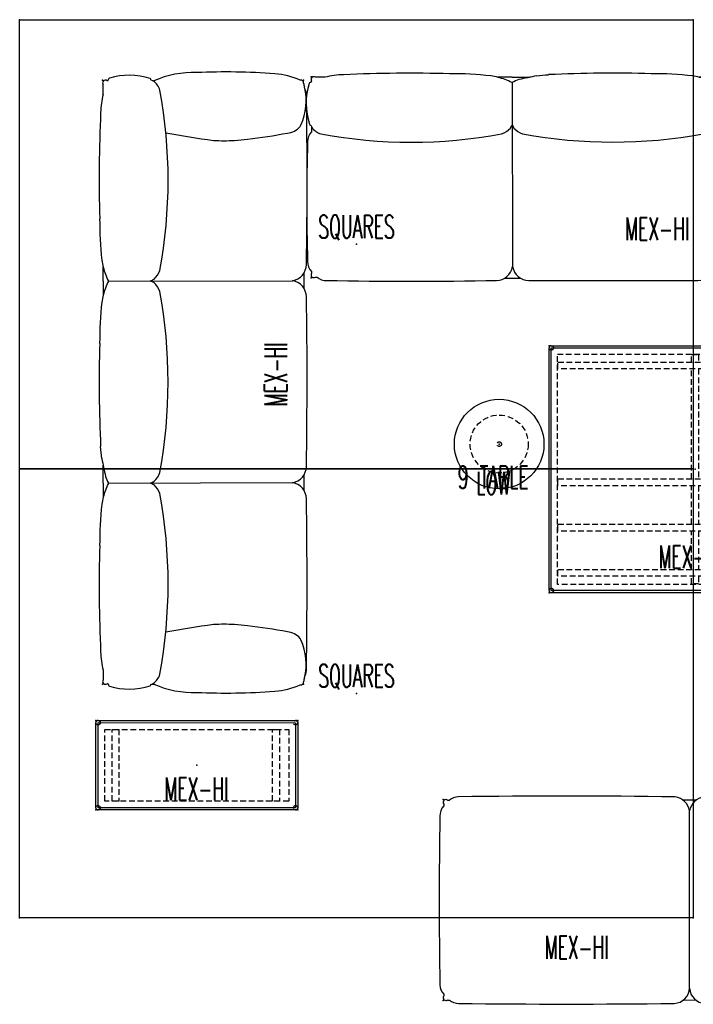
# Model space of a CAD drawing. Header units: inches. Extents: x 279 to 1057, y 260 to 433.
# Tile 1 of 256: x 279 to 397, y 260 to 433. Entities that reach past the tile are written whole.
import ezdxf
from ezdxf.enums import TextEntityAlignment as Align

# ---------------------------------------------------------------- set-up
doc = ezdxf.new("R2010")
doc.units = ezdxf.units.IN
doc.header["$MEASUREMENT"] = 0
doc.linetypes.add('DASHEDX2', pattern=[1.5, 1, -0.5])
for name, color, linetype in [('A-FURN-P-COLLECTION-RUG', 3, 'Continuous'), ('A-FURN-P-COLLECTION-RUG-TEXT2', 3, 'Continuous'), ('A-FURN-P-COLLECTION-SEAT', 12, 'Continuous'), ('A-FURN-P-COLLECTION-SEAT-TEXT2', 12, 'Continuous'), ('A-FURN-P-COLLECTION-TABLE', 3, 'Continuous'), ('A-FURN-P-COLLECTION-TABLE-SUPPORT', 202, 'Continuous'), ('A-FURN-P-COLLECTION-TABLE-TEXT2', 3, 'Continuous'), ('A-FURN-P-COLLECTION-TABLE-TEXT3', 3, 'Continuous'), ('A-FURN-P-TEXT_UTEXT', 7, 'Continuous'), ('PSATTR', 7, 'Continuous')]:
    doc.layers.add(name, color=color, linetype=linetype)
doc.styles.add('0', font='TXT.SHX')
doc.styles.add('CAD_FNT', font='TXT.SHX', dxfattribs={"width": 0.6})
doc.styles.add('PMSymText', font='txt.shx', dxfattribs={"width": 0.65})
doc.styles.get("Standard").update_dxf_attribs({"font": 'arial.ttf'})

# ---------------------------------------------------------------- blocks, each defined once
blk = doc.blocks.new('HCGN-MNTP-2D')
at = {"layer": 'A-FURN-P-COLLECTION-RUG'}
for p, q in [((-59.06, -39.37), (-59.06, 39.37)), ((-59.06, 39.37), (59.06, 39.37)), ((59.06, 39.37), (59.06, -39.37)), ((59.06, -39.37), (-59.06, -39.37))]:
    blk.add_line(p, q, dxfattribs=at)
for p in [(-59.06, 39.37), (59.06, 39.37), (0, 0), (-59.06, -39.37), (59.06, -39.37)]:
    blk.add_point(p, dxfattribs=at)
at = {"layer": 'A-FURN-P-COLLECTION-RUG-TEXT2', "style": 'CAD_FNT', "width": 0.55, "flags": 8}
blk.add_attdef('ITEXT2', text='', height=4, dxfattribs=at).set_placement((0, -0.12), align=Align.BOTTOM_CENTER)
at = {"layer": 'A-FURN-P-TEXT_UTEXT', "style": 'PMSymText', "width": 0.65, "flags": 8}
for tag, p in [('PSUT1', (0, -45.38)), ('PSUT3', (0, -57.38))]:
    blk.add_attdef(tag, text='', height=4, dxfattribs=at).set_placement(p, align=Align.CENTER)
at = {"layer": 'A-FURN-P-TEXT_UTEXT', "style": 'PMSymText', "width": 0.65}
blk.add_attdef('PSUT2', text='', height=4, dxfattribs=at).set_placement((0, -51.38), align=Align.CENTER)
at = {"layer": 'PSATTR', "flags": 1}
for tag in ['PSON', 'PSMC', 'PSDH', 'PSPN', 'PSQT', 'PSEC', 'PST5', 'PST4', 'PST3', 'PST2', 'PST1']:
    blk.add_attdef(tag, text='', height=1, dxfattribs=at).set_placement((0, 0), align=Align.TOP_CENTER)
blk = doc.blocks.new('HCCS-MHB2-W1-2D')
at = {"layer": 'A-FURN-P-COLLECTION-SEAT'}
for p, q in [((0.1, -0.78), (0.1, -1.11)), ((0.78, -0.1), (1.11, -0.1)), ((44.39, -0.1), (42.04, -0.1)), ((85.65, -0.1), (85.32, -0.1)), ((86.33, -0.78), (86.33, -1.11)), ((43.22, -33.06), (43.22, -1.99)), ((0.1, -34.12), (0.1, -34.46)), ((86.33, -34.12), (86.33, -34.46)), ((0.79, -35.14), (1.12, -35.14)), ((42.13, -35.14), (44.28, -35.12)), ((85.64, -35.14), (85.31, -35.14))]:
    blk.add_line(p, q, dxfattribs=at)
for centre, radius, start, end in [((2.69, -1.92), 2.41, 90.9855, 131.1356), ((21.25, -1391.71), 1392.32, 89.19909, 90.76526), ((40.17, -2.57), 3.1, 10.8007, 79.9456), ((46.26, -2.57), 3.1, 100.0544, 169.1993), ((65.18, -1391.71), 1392.32, 89.23474, 90.80091), ((83.74, -1.92), 2.41, 48.8644, 89.0145), ((1.84, -2.78), 2.41, 136.1483, 183.3288), ((0.49, -0.49), 0.49, 53.1712, 216.8288), ((85.94, -0.49), 0.49, 323.1712, 126.8288), ((84.59, -2.78), 2.41, 356.6712, 43.8517), ((885.54, -17.74), 886.23, 179.04173, 180.95381), ((-799.1, -17.74), 886.23, 359.04619, 0.95827), ((1.82, -32.46), 2.39, 180.7383, 223.9143), ((84.61, -32.46), 2.39, 316.0857, 359.2617), ((0.49, -34.74), 0.492, 143.1964, 306.93), ((40.41, -32.92), 2.81, 271.9737, 357.1393), ((46.02, -32.92), 2.81, 182.8607, 268.0263), ((85.94, -34.74), 0.492, 233.07, 36.8036), ((2.69, -33.34), 2.39, 228.8202, 270.5641), ((21.58, 1400.91), 1436.76, 269.24776, 270.75479), ((64.85, 1400.91), 1436.76, 269.24521, 270.75224), ((83.74, -33.34), 2.39, 269.4359, 311.1798)]:
    blk.add_arc(centre, radius, start, end, dxfattribs=at)
for p in [(0, 0), (86.42, 0), (0, -35.24), (86.42, -35.24)]:
    blk.add_point(p, dxfattribs=at)
at = {"layer": 'A-FURN-P-COLLECTION-SEAT-TEXT2', "style": '0', "width": 0.55, "flags": 8}
blk.add_attdef('ITEXT2', text='', height=4, dxfattribs=at).set_placement((23.41, -29.11), align=Align.BOTTOM_CENTER)
at = {"layer": 'A-FURN-P-TEXT_UTEXT', "style": 'PMSymText', "width": 0.65, "flags": 8}
for tag, p in [('PSUT1', (42.55, -41.85)), ('PSUT3', (42.55, -53.85))]:
    blk.add_attdef(tag, text='', height=4, dxfattribs=at).set_placement(p, align=Align.CENTER)
at = {"layer": 'A-FURN-P-TEXT_UTEXT', "style": 'PMSymText', "width": 0.65}
blk.add_attdef('PSUT2', text='', height=4, dxfattribs=at).set_placement((42.55, -47.85), align=Align.CENTER)
at = {"layer": 'PSATTR', "flags": 1}
for tag in ['PSON', 'PSMC', 'PSDH', 'PSPN', 'PSQT', 'PSEC', 'PST5', 'PST4', 'PST3', 'PST2', 'PST1']:
    blk.add_attdef(tag, text='', height=1, dxfattribs=at).set_placement((0, 0), align=Align.TOP_CENTER)
blk = doc.blocks.new('HCCS-MHL3-WAA1-2D')
at = {"layer": 'A-FURN-P-COLLECTION-SEAT'}
for p, q in [((-0.09, -1.02), (-0.17, -1.02)), ((0.1, -0.93), (-0.09, -1.02)), ((0.1, -0.93), (0.1, -0.79)), ((2.45, -0.09), (0.77, -0.09)), ((35.24, -0.1), (32.73, -0.1)), ((35.24, -0.1), (38.4, -0.1)), ((35.24, -1.03), (35.34, -33.29)), ((70.67, -0.1), (68.17, -0.1)), ((70.67, -0.1), (73.17, -0.1)), ((70.67, -1.03), (70.75, -33.3)), ((103.45, -0.09), (105.13, -0.09)), ((105.81, -0.93), (105.81, -0.79)), ((105.81, -0.93), (106, -1.02)), ((106, -1.02), (106.07, -1.02)), ((-0.03, -8.47), (0.06, -8.75)), ((0, -8.56), (0, -8.99)), ((35.19, -8.47), (35.33, -8.47)), ((70.63, -8.47), (70.76, -8.47)), ((105.94, -8.47), (105.85, -8.75)), ((0.06, -8.75), (0.14, -8.88)), ((105.85, -8.75), (105.77, -8.88)), ((105.81, -8.82), (105.81, -8.99)), ((33.9, -35.33), (36.75, -35.31)), ((69.31, -35.34), (72.15, -35.32))]:
    blk.add_line(p, q, dxfattribs=at)
for centre, radius, start, end in [((6.17, -15.06), 15.42, 91.8056, 103.9504), ((17.31, -257.72), 258.33, 88.4485, 92.5797), ((24.54, -64.55), 65.07, 83.8178, 90.2073), ((29.64, -12.26), 12.55, 69.5637, 81.241), ((1651.53, -7801.79), 7966.72, 101.673722, 101.696578), ((-21.26, 616.66), 619.51, 275.63384, 275.82915), ((52.95, -242.97), 243.58, 88.4022, 92.6566), ((59.98, -64.55), 65.07, 83.8178, 90.2073), ((65.07, -12.26), 12.55, 69.5637, 81.241), ((76.27, -12.26), 12.55, 98.759, 110.4363), ((81.36, -64.55), 65.07, 89.7927, 96.1822), ((88.59, -257.73), 258.34, 87.4204, 91.5515), ((99.73, -15.06), 15.42, 76.0496, 88.1944), ((11.34, -4.65), 12.19, 163.4865, 197.5324), ((-0.12, -1.25), 0.235, 101.2888, 164.758), ((0.49, -0.49), 0.492, 54.9585, 216.7472), ((29.04, -13.67), 14.08, 63.9, 69.2793), ((41.43, -13.67), 14.08, 110.7207, 116.1), ((64.47, -13.67), 14.08, 63.9, 69.2793), ((76.87, -13.67), 14.08, 110.7207, 116.1), ((105.41, -0.49), 0.492, 323.2528, 125.0415), ((106.03, -1.25), 0.235, 15.242, 78.7112), ((94.57, -4.65), 12.19, 342.4676, 16.5135), ((-0.07, -8.25), 0.228, 200.2307, 254.9002), ((-0.06, -8.18), 0.299, 256.1589, 275.6954), ((33.55, -8.06), 1.69, 325.5997, 345.7285), ((36.97, -8.06), 1.69, 194.2715, 214.4003), ((68.99, -8.06), 1.69, 325.5997, 345.7285), ((72.4, -8.06), 1.69, 194.2715, 214.4003), ((105.97, -8.18), 0.299, 264.3046, 283.8411), ((105.98, -8.25), 0.228, 285.0998, 339.7693), ((16.02, -15.93), 17.46, 156.601, 181.9398), ((2.56, -7.17), 2.97, 215.1901, 253.9633), ((17.58, 74.93), 86.42, 259.4383, 280.562), ((32.48, -6.94), 3.22, 287.0016, 320.0072), ((38.04, -6.94), 3.22, 219.9928, 252.9984), ((52.98, 75.81), 87.29, 259.5197, 280.4803), ((67.91, -6.94), 3.22, 287.0016, 320.0072), ((73.48, -6.94), 3.22, 219.9928, 252.9984), ((88.35, 74.66), 86.15, 259.4216, 280.5781), ((103.35, -7.17), 2.97, 286.0367, 324.8099), ((89.78, -15.93), 17.46, 358.0602, 23.399), ((-123.13, -36.58), 134.68, 7.3128, 10.9137), ((228.93, -36.58), 134.68, 169.0863, 172.6872), ((119.33, -21.64), 120.87, 177.5713, 184.061), ((-13.53, -21.64), 120.87, 355.939, 2.4287), ((-13.31, -21.28), 23.83, 355.5657, 4.4343), ((119.11, -21.28), 23.83, 175.5657, 184.4343), ((-23.51, -21.1), 34.02, 352.7328, 356.5959), ((129.31, -21.1), 34.02, 183.4041, 187.2672), ((-77.21, -15.69), 87.98, 349.0603, 353.6601), ((183.01, -15.69), 87.98, 186.3399, 190.9397), ((11.52, -29.26), 12.78, 184.2145, 204.8067), ((94.29, -29.26), 12.78, 335.1933, 355.7855), ((6.03, -32.2), 3.15, 309.7735, 356.5935), ((99.77, -32.2), 3.15, 183.4065, 230.2265), ((32.42, -32.77), 2.97, 271.7239, 349.7569), ((38.26, -32.77), 2.97, 190.2431, 268.2761), ((67.83, -32.77), 2.97, 271.7239, 349.7569), ((73.66, -32.77), 2.97, 190.2431, 268.2761), ((0.39, -34.74), 0.492, 165.9297, 275.7531), ((-0.5, -40.16), 5.02, 71.3507, 79.1634), ((3.52, -25.47), 10.22, 256.2999, 294.613), ((2.56, -33.29), 2.44, 244.7333, 273.8289), ((17.68, 867.61), 903.46, 269.05134, 270.94048), ((7.07, -33.18), 1.74, 294.0142, 304.1119), ((53.23, 895.29), 931.14, 269.07322, 270.90354), ((88.13, 879.13), 914.99, 269.08884, 270.94274), ((98.73, -33.18), 1.74, 235.8881, 245.9858), ((102.28, -25.47), 10.22, 245.387, 283.7001), ((103.27, -33.37), 2.36, 267.8084, 295.5005), ((106.31, -40.16), 5.02, 100.8366, 108.6493), ((105.41, -34.74), 0.492, 264.2469, 14.0703)]:
    blk.add_arc(centre, radius, start, end, dxfattribs=at)
for p in [(0, 0), (105.91, 0), (0, -35.24), (105.91, -35.24)]:
    blk.add_point(p, dxfattribs=at)
at = {"layer": 'A-FURN-P-COLLECTION-SEAT-TEXT2', "style": '0', "width": 0.55, "flags": 8}
blk.add_attdef('ITEXT2', text='', height=4, dxfattribs=at).set_placement((54.34, -33.56), align=Align.BOTTOM_CENTER)
at = {"layer": 'A-FURN-P-TEXT_UTEXT', "style": 'PMSymText', "width": 0.65, "flags": 8}
for tag, p in [('PSUT1', (52.66, -41.86)), ('PSUT3', (52.66, -53.86))]:
    blk.add_attdef(tag, text='', height=4, dxfattribs=at).set_placement(p, align=Align.CENTER)
at = {"layer": 'A-FURN-P-TEXT_UTEXT', "style": 'PMSymText', "width": 0.65}
blk.add_attdef('PSUT2', text='', height=4, dxfattribs=at).set_placement((52.66, -47.86), align=Align.CENTER)
at = {"layer": 'PSATTR', "flags": 1}
for tag in ['PSON', 'PSMC', 'PSDH', 'PSPN', 'PSQT', 'PSEC', 'PST5', 'PST4', 'PST3', 'PST2', 'PST1']:
    blk.add_attdef(tag, text='', height=1, dxfattribs=at).set_placement((0, 0), align=Align.TOP_CENTER)
blk = doc.blocks.new('HCCS-MHL3-WAN1-2D')
at = {"layer": 'A-FURN-P-COLLECTION-SEAT'}
for p, q in [((-0.09, -1.02), (-0.17, -1.02)), ((0.1, -0.93), (-0.09, -1.02)), ((0.1, -0.93), (0.1, -0.79)), ((2.45, -0.09), (0.77, -0.09)), ((35.24, -0.1), (32.73, -0.1)), ((35.24, -0.1), (38.4, -0.1)), ((35.24, -1.03), (35.34, -33.29)), ((70.57, -0.1), (68.07, -0.1)), ((70.57, -0.1), (73.07, -0.1)), ((70.57, -1.03), (70.65, -33.3)), ((103.45, -0.09), (105.13, -0.09)), ((105.81, -0.93), (105.81, -0.79)), ((105.81, -0.93), (106, -1.02)), ((106, -1.02), (106.07, -1.02)), ((-0.03, -8.47), (0.06, -8.75)), ((35.19, -8.47), (35.33, -8.47)), ((70.53, -8.47), (70.67, -8.47)), ((105.94, -8.47), (105.85, -8.75)), ((0.06, -8.75), (0.14, -8.88)), ((0.09, -8.8), (0.09, -9.66)), ((105.85, -8.75), (105.77, -8.88)), ((105.81, -8.82), (105.8, -8.99)), ((0.09, -34.17), (0.09, -34.46)), ((0.79, -35.14), (1.07, -35.13)), ((33.9, -35.33), (36.75, -35.31)), ((38.17, -35.73), (67.82, -35.74)), ((69.21, -35.34), (72.05, -35.32))]:
    blk.add_line(p, q, dxfattribs=at)
for centre, radius, start, end in [((6.17, -15.06), 15.42, 91.8056, 103.9504), ((17.31, -257.72), 258.33, 88.4485, 92.5797), ((24.54, -64.55), 65.07, 83.8178, 90.2073), ((29.64, -12.26), 12.55, 69.5637, 81.241), ((1651.53, -7801.79), 7966.72, 101.673722, 101.696578), ((-21.26, 616.66), 619.51, 275.63384, 275.82915), ((52.89, -240.31), 240.93, 88.3934, 92.6712), ((59.88, -64.55), 65.07, 83.8178, 90.2073), ((64.98, -12.26), 12.55, 69.5637, 81.241), ((76.17, -12.26), 12.55, 98.759, 110.4363), ((81.26, -64.55), 65.07, 89.7927, 96.1822), ((88.53, -260.47), 261.09, 87.434, 91.5433), ((99.73, -15.06), 15.42, 76.0496, 88.1944), ((11.34, -4.65), 12.19, 163.4865, 197.5324), ((-0.12, -1.25), 0.235, 101.2888, 164.758), ((0.49, -0.49), 0.492, 54.9585, 216.7472), ((29.04, -13.67), 14.08, 63.9, 69.2793), ((41.43, -13.67), 14.08, 110.7207, 116.1), ((64.38, -13.67), 14.08, 63.9, 69.2793), ((76.77, -13.67), 14.08, 110.7207, 116.1), ((105.41, -0.49), 0.492, 323.2528, 125.0415), ((106.03, -1.25), 0.235, 15.242, 78.7112), ((94.57, -4.65), 12.19, 342.4676, 16.5135), ((-0.07, -8.25), 0.228, 200.2307, 254.9002), ((-0.06, -8.18), 0.299, 256.1589, 275.6954), ((33.55, -8.06), 1.69, 325.5997, 345.7285), ((36.97, -8.06), 1.69, 194.2715, 214.4003), ((68.89, -8.06), 1.69, 325.5997, 345.7285), ((72.31, -8.06), 1.69, 194.2715, 214.4003), ((105.96, -8.18), 0.299, 264.3046, 283.8411), ((105.98, -8.25), 0.228, 285.0998, 339.7693), ((1.78, -11.36), 2.4, 134.951, 181.8311), ((2.56, -7.17), 2.97, 215.1901, 253.9633), ((17.58, 74.93), 86.42, 259.4383, 280.562), ((32.48, -6.94), 3.22, 287.0016, 320.0072), ((38.04, -6.94), 3.22, 219.9928, 252.9984), ((52.93, 75.28), 86.75, 259.4871, 280.5129), ((67.81, -6.94), 3.22, 287.0016, 320.0072), ((73.38, -6.94), 3.22, 219.9928, 252.9984), ((88.3, 75.2), 86.69, 259.4543, 280.5454), ((103.35, -7.17), 2.97, 286.0367, 324.8099), ((89.78, -15.93), 17.46, 358.0602, 23.399), ((442.14, -21.91), 442.88, 178.6451, 181.3549), ((228.93, -36.58), 134.68, 169.0863, 172.6872), ((-13.53, -21.64), 120.87, 355.939, 2.4287), ((119.11, -21.28), 23.83, 175.5657, 184.4343), ((129.31, -21.1), 34.02, 183.4041, 187.2672), ((183.01, -15.69), 87.98, 186.3399, 190.9397), ((94.29, -29.26), 12.78, 335.1933, 355.7855), ((1.78, -32.46), 2.4, 178.1583, 225.1988), ((99.77, -32.2), 3.15, 183.4065, 230.2265), ((0.49, -34.74), 0.492, 144.6866, 306.8718), ((32.42, -32.77), 2.97, 271.7239, 349.7569), ((38.26, -32.77), 2.97, 190.2431, 268.2761), ((67.73, -32.77), 2.97, 271.7239, 349.7569), ((73.57, -32.77), 2.97, 190.2431, 268.2761), ((2.64, -33.37), 2.36, 228.3892, 272.1916), ((17.68, 867.61), 903.46, 269.05134, 270.94048), ((88.07, 885.24), 921.09, 269.09186, 270.93961), ((98.73, -33.18), 1.74, 235.8881, 245.9858), ((102.28, -25.47), 10.22, 245.387, 283.7001), ((103.27, -33.37), 2.36, 267.8084, 295.5005), ((106.31, -40.16), 5.02, 100.8366, 108.6493), ((105.41, -34.74), 0.492, 264.2469, 14.0703)]:
    blk.add_arc(centre, radius, start, end, dxfattribs=at)
for p in [(0, 0), (105.91, 0), (0, -35.24), (105.91, -35.24)]:
    blk.add_point(p, dxfattribs=at)
at = {"layer": 'A-FURN-P-COLLECTION-SEAT-TEXT2', "style": '0', "width": 0.55, "flags": 8}
blk.add_attdef('ITEXT2', text='', height=4, dxfattribs=at).set_placement((60.69, -29.87), align=Align.BOTTOM_CENTER)
at = {"layer": 'A-FURN-P-TEXT_UTEXT', "style": 'PMSymText', "width": 0.65, "flags": 8}
for tag, p in [('PSUT1', (52.66, -41.85)), ('PSUT3', (52.66, -53.85))]:
    blk.add_attdef(tag, text='', height=4, dxfattribs=at).set_placement(p, align=Align.CENTER)
at = {"layer": 'A-FURN-P-TEXT_UTEXT', "style": 'PMSymText', "width": 0.65}
blk.add_attdef('PSUT2', text='', height=4, dxfattribs=at).set_placement((52.66, -47.85), align=Align.CENTER)
at = {"layer": 'PSATTR', "flags": 1}
for tag in ['PSON', 'PSMC', 'PSDH', 'PSPN', 'PSQT', 'PSEC', 'PST5', 'PST4', 'PST3', 'PST2', 'PST1']:
    blk.add_attdef(tag, text='', height=1, dxfattribs=at).set_placement((0, 0), align=Align.TOP_CENTER)
blk = doc.blocks.new('HCCS-MHTO-1S-2D')
at = {"layer": 'A-FURN-P-COLLECTION-TABLE'}
for p, q in [((-17.7, -7.46), (-17.7, 7.46)), ((-17.31, 7.85), (17.31, 7.85)), ((-17.31, 7.46), (17.31, 7.45)), ((-17.31, -7.46), (-17.31, 7.46)), ((17.31, 7.45), (17.31, -7.46)), ((17.7, 7.46), (17.7, -7.46)), ((17.31, -7.46), (-17.31, -7.46)), ((17.31, -7.85), (-17.31, -7.85))]:
    blk.add_line(p, q, dxfattribs=at)
for centre, start, end in [((-17.31, 7.46), 90, 180), ((17.31, 7.46), 0, 90), ((-17.31, -7.46), 180, 270), ((17.31, -7.46), 270, 0)]:
    blk.add_arc(centre, 0.393, start, end, dxfattribs=at)
for p in [(-17.7, 7.85), (17.7, 7.85), (0, 0), (-17.7, -7.85), (17.7, -7.85)]:
    blk.add_point(p, dxfattribs=at)
at = {"layer": 'A-FURN-P-COLLECTION-TABLE-SUPPORT', "linetype": 'DASHEDX2'}
for p, q in [((-16.13, 6.28), (16.13, 6.28)), ((-16.13, -6.28), (-16.13, 6.28)), ((-14.85, -6.28), (-14.85, 6.28)), ((-14.85, 6.28), (-13.66, 6.28)), ((-13.66, 6.28), (-13.66, -6.28)), ((13.29, -6.28), (13.29, 6.28)), ((13.29, 6.28), (14.49, 6.28)), ((14.49, 6.28), (14.49, -6.28)), ((16.13, 6.28), (16.13, -6.28)), ((16.13, -6.28), (-16.13, -6.28)), ((-13.66, -6.28), (-14.85, -6.28)), ((14.49, -6.28), (13.29, -6.28))]:
    blk.add_line(p, q, dxfattribs=at)
for centre in [(-17.31, 7.46), (17.31, 7.45), (-17.31, -7.46), (17.31, -7.46)]:
    blk.add_circle(centre, 0.394, dxfattribs=at)
at = {"layer": 'A-FURN-P-COLLECTION-TABLE-TEXT2', "style": '0', "width": 0.55, "flags": 8}
blk.add_attdef('ITEXT2', text='', height=4, dxfattribs=at).set_placement((-0.06, -7.34), align=Align.BOTTOM_CENTER)
at = {"layer": 'A-FURN-P-TEXT_UTEXT', "style": 'PMSymText', "width": 0.65, "flags": 8}
for tag, p in [('PSUT1', (0, -13.85)), ('PSUT3', (0, -25.85))]:
    blk.add_attdef(tag, text='', height=4, dxfattribs=at).set_placement(p, align=Align.CENTER)
at = {"layer": 'A-FURN-P-TEXT_UTEXT', "style": 'PMSymText', "width": 0.65}
blk.add_attdef('PSUT2', text='', height=4, dxfattribs=at).set_placement((0, -19.85), align=Align.CENTER)
at = {"layer": 'PSATTR', "flags": 1}
for tag in ['PSON', 'PSMC', 'PSDH', 'PSPN', 'PSQT', 'PSEC', 'PST5', 'PST4', 'PST3', 'PST2', 'PST1']:
    blk.add_attdef(tag, text='', height=1, dxfattribs=at).set_placement((0, 0), align=Align.TOP_CENTER)
blk = doc.blocks.new('HCCS-MHTO-2SW-2D')
at = {"layer": 'A-FURN-P-COLLECTION-TABLE'}
for p, q in [((-25.6, -21.26), (-25.6, 21.26)), ((-25.21, 21.65), (25.21, 21.65)), ((-25.21, 21.26), (9.56, 21.25)), ((-25.21, -21.26), (-25.21, 21.26)), ((9.56, 21.25), (9.56, -21.26)), ((9.78, 21.25), (25.21, 21.25)), ((9.78, -21.26), (9.78, 21.25)), ((25.21, 21.25), (25.21, -21.26)), ((25.6, 21.26), (25.6, -21.26)), ((9.56, -21.26), (-25.21, -21.26)), ((25.21, -21.65), (-25.21, -21.65)), ((25.21, -21.26), (9.78, -21.26))]:
    blk.add_line(p, q, dxfattribs=at)
for centre, start, end in [((-25.21, 21.26), 90, 180), ((25.21, 21.26), 0, 90), ((-25.21, -21.26), 180, 270), ((25.21, -21.26), 270, 0)]:
    blk.add_arc(centre, 0.393, start, end, dxfattribs=at)
for p in [(-25.6, 21.65), (25.6, 21.65), (0, 0), (-25.6, -21.65), (25.6, -21.65)]:
    blk.add_point(p, dxfattribs=at)
at = {"layer": 'A-FURN-P-COLLECTION-TABLE-SUPPORT', "linetype": 'DASHEDX2'}
for p, q in [((-24.14, 20.19), (24.14, 20.19)), ((-24.14, -20.19), (-24.14, 20.19)), ((-0.6, 20.08), (0.6, 20.08)), ((-0.6, 18.78), (-0.6, 20.08)), ((0.6, 20.08), (0.6, 18.78)), ((24.14, 20.19), (24.14, -20.19)), ((-24.03, 17.59), (-24.03, 18.78)), ((-24.03, 18.78), (24.03, 18.78)), ((24.03, 17.59), (-24.03, 17.59)), ((-0.6, -1.71), (-0.6, 17.59)), ((0.6, 17.59), (0.6, -1.71)), ((24.03, 18.78), (24.03, 17.59)), ((-24.03, -2.9), (-24.03, -1.71)), ((-24.03, -1.71), (24.03, -1.71)), ((24.03, -1.71), (24.03, -2.9)), ((24.03, -2.9), (-24.03, -2.9)), ((-0.6, -9.65), (-0.6, -2.9)), ((0.6, -2.9), (0.6, -9.65)), ((-24.03, -10.84), (-24.03, -9.65)), ((-24.03, -9.65), (24.03, -9.65)), ((24.03, -9.65), (24.03, -10.84)), ((24.03, -10.84), (-24.03, -10.84)), ((-0.6, -17.59), (-0.6, -10.84)), ((0.6, -10.84), (0.6, -17.59)), ((-24.03, -18.78), (-24.03, -17.59)), ((-24.03, -17.59), (24.03, -17.59)), ((24.03, -18.78), (-24.03, -18.78)), ((-0.6, -20.08), (-0.6, -18.78)), ((0.6, -18.78), (0.6, -20.08)), ((24.03, -17.59), (24.03, -18.78)), ((24.14, -20.19), (-24.14, -20.19)), ((0.6, -20.08), (-0.6, -20.08))]:
    blk.add_line(p, q, dxfattribs=at)
for centre in [(-25.21, 21.26), (25.21, 21.25), (-25.21, -21.26), (25.21, -21.26)]:
    blk.add_circle(centre, 0.394, dxfattribs=at)
at = {"layer": 'A-FURN-P-COLLECTION-TABLE-TEXT2', "style": '0', "width": 0.55, "flags": 8}
blk.add_attdef('ITEXT2', text='', height=4, dxfattribs=at).set_placement((-0.79, -18.56), align=Align.BOTTOM_CENTER)
at = {"layer": 'A-FURN-P-TEXT_UTEXT', "style": 'PMSymText', "width": 0.65, "flags": 8}
for tag, p in [('PSUT1', (0, -27.65)), ('PSUT3', (0, -39.65))]:
    blk.add_attdef(tag, text='', height=4, dxfattribs=at).set_placement(p, align=Align.CENTER)
at = {"layer": 'A-FURN-P-TEXT_UTEXT', "style": 'PMSymText', "width": 0.65}
blk.add_attdef('PSUT2', text='', height=4, dxfattribs=at).set_placement((0, -33.65), align=Align.CENTER)
at = {"layer": 'PSATTR', "flags": 1}
for tag in ['PSON', 'PSMC', 'PSDH', 'PSPN', 'PSQT', 'PSEC', 'PST5', 'PST4', 'PST3', 'PST2', 'PST1']:
    blk.add_attdef(tag, text='', height=1, dxfattribs=at).set_placement((0, 0), align=Align.TOP_CENTER)
blk = doc.blocks.new('HCCS-9TO-1S-2D')
at = {"layer": 'A-FURN-P-COLLECTION-TABLE'}
blk.add_circle((0, 0), 7.85, dxfattribs=at)
blk.add_point((0, 0), dxfattribs=at)
at = {"layer": 'A-FURN-P-COLLECTION-TABLE-SUPPORT', "linetype": 'DASHEDX2'}
for radius in [5.09, 0.4]:
    blk.add_circle((0, 0), radius, dxfattribs=at)
at = {"layer": 'A-FURN-P-COLLECTION-TABLE-TEXT2', "style": '0', "width": 0.55, "flags": 8}
blk.add_attdef('ITEXT2', text='', height=4, dxfattribs=at).set_placement((-1.04, -9.01), align=Align.BOTTOM_CENTER)
at = {"layer": 'A-FURN-P-COLLECTION-TABLE-TEXT3', "style": '0', "width": 0.55, "flags": 8}
blk.add_attdef('ITEXT3', text='', height=4, dxfattribs=at).set_placement((-1.04, -10.06), align=Align.BOTTOM_CENTER)
at = {"layer": 'A-FURN-P-TEXT_UTEXT', "style": 'PMSymText', "width": 0.65, "flags": 8}
for tag, p in [('PSUT1', (0, -14.73)), ('PSUT3', (0, -26.73))]:
    blk.add_attdef(tag, text='', height=4, dxfattribs=at).set_placement(p, align=Align.CENTER)
at = {"layer": 'A-FURN-P-TEXT_UTEXT', "style": 'PMSymText', "width": 0.65}
blk.add_attdef('PSUT2', text='', height=4, dxfattribs=at).set_placement((0, -20.73), align=Align.CENTER)
at = {"layer": 'PSATTR', "flags": 1}
for tag in ['PSON', 'PSMC', 'PSDH', 'PSPN', 'PSQT', 'PSEC', 'PST5', 'PST4', 'PST3', 'PST2', 'PST1']:
    blk.add_attdef(tag, text='', height=1, dxfattribs=at).set_placement((0, 0), align=Align.TOP_CENTER)

msp = doc.modelspace()

# ---------------------------------------------------------------- block references
ref = msp.add_blockref('HCGN-MNTP-2D', (338.27, 393.68))
ref.add_attrib('ITEXT2', 'SQUARES', dxfattribs={"layer": 'A-FURN-P-COLLECTION-RUG-TEXT2', "height": 4, "style": 'CAD_FNT', "width": 0.55}).set_placement((338.27, 393.56), align=Align.BOTTOM_CENTER)
ref = msp.add_blockref('HCCS-MHL3-WAA1-2D', (293.76, 316.55), dxfattribs=dict(rotation=90.00000000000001))
ref.add_attrib('ITEXT2', 'MEX-HI', dxfattribs={"layer": 'A-FURN-P-COLLECTION-SEAT-TEXT2', "height": 4, "rotation": 90, "style": '0', "width": 0.55}).set_placement((327.32, 370.89), align=Align.BOTTOM_CENTER)
ref = msp.add_blockref('HCCS-MHL3-WAN1-2D', (330.3, 423.06))
ref.add_attrib('ITEXT2', 'MEX-HI', dxfattribs={"layer": 'A-FURN-P-COLLECTION-SEAT-TEXT2', "height": 4, "style": '0', "width": 0.55}).set_placement((390.99, 393.19), align=Align.BOTTOM_CENTER)
ref = msp.add_blockref('HCCS-MHTO-2SW-2D', (397.63, 354.25))
ref.add_attrib('ITEXT2', 'MEX-HI', dxfattribs={"layer": 'A-FURN-P-COLLECTION-TABLE-TEXT2', "height": 4, "style": '0', "width": 0.55}).set_placement((396.84, 335.69), align=Align.BOTTOM_CENTER)
ref = msp.add_blockref('HCCS-9TO-1S-2D', (363.29, 358.65))
ref.add_attrib('ITEXT2', '9 TABLE', dxfattribs={"layer": 'A-FURN-P-COLLECTION-TABLE-TEXT2', "height": 4, "style": '0', "width": 0.55}).set_placement((362.25, 349.64), align=Align.BOTTOM_CENTER)
ref.add_attrib('ITEXT3', 'LOW', dxfattribs={"layer": 'A-FURN-P-COLLECTION-TABLE-TEXT3', "height": 4, "style": '0', "width": 0.55}).set_placement((362.25, 348.59), align=Align.BOTTOM_CENTER)
ref = msp.add_blockref('HCGN-MNTP-2D', (338.27, 314.94))
ref.add_attrib('ITEXT2', 'SQUARES', dxfattribs={"layer": 'A-FURN-P-COLLECTION-RUG-TEXT2', "height": 4, "style": 'CAD_FNT', "width": 0.55}).set_placement((338.27, 314.82), align=Align.BOTTOM_CENTER)
ref = msp.add_blockref('HCCS-MHTO-1S-2D', (310.27, 302.36))
ref.add_attrib('ITEXT2', 'MEX-HI', dxfattribs={"layer": 'A-FURN-P-COLLECTION-TABLE-TEXT2', "height": 4, "style": '0', "width": 0.55}).set_placement((310.21, 295.03), align=Align.BOTTOM_CENTER)
ref = msp.add_blockref('HCCS-MHB2-W1-2D', (353.46, 296.33))
ref.add_attrib('ITEXT2', 'MEX-HI', dxfattribs={"layer": 'A-FURN-P-COLLECTION-SEAT-TEXT2', "height": 4, "style": '0', "width": 0.55}).set_placement((376.87, 267.22), align=Align.BOTTOM_CENTER)

doc.saveas('drawing.dxf')
